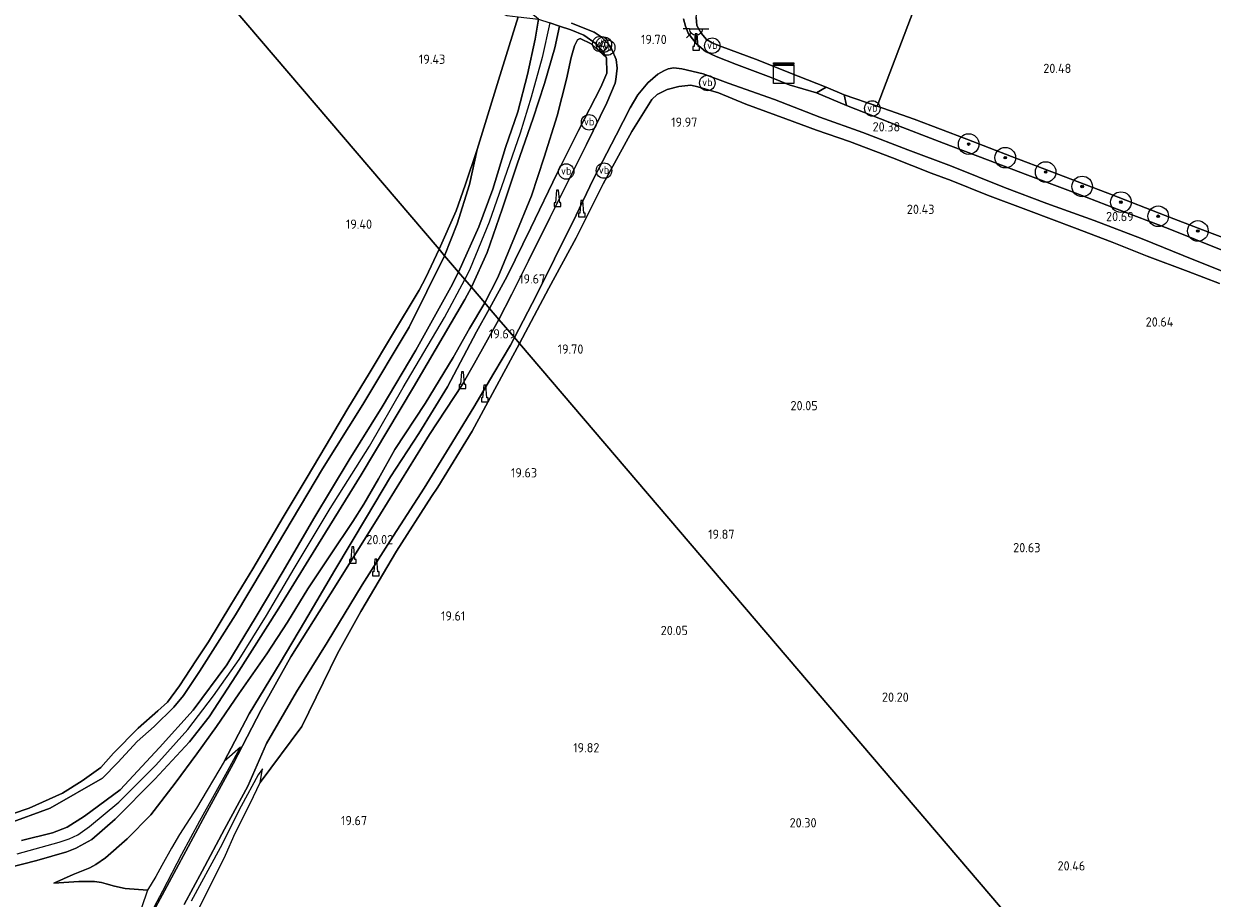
# Model space of a CAD drawing. Extents: x 196936 to 200438, y 361224 to 364196.
# Tile 27 of 256: x 197292 to 197523, y 362766 to 362936. Entities that reach past the tile are written whole.
import ezdxf
from ezdxf.enums import TextEntityAlignment as Align

# ---------------------------------------------------------------- set-up
doc = ezdxf.new("R2010")
doc.units = 0
for name, color, linetype, lineweight in [('B-ME-BV-GELEIDECONSTRUCTIE-S', 210, 'Continuous', 25), ('B-ME-GR-BOOM-S', 90, 'Continuous', 25), ('B-ME-GR-BOUWLAND_AKKERBOUW-GV', 80, 'Continuous', 13), ('B-ME-GR-GRAS-GV', 60, 'Continuous', 13), ('B-ME-GR-HAAG-G', 90, 'GR-HAAG1', 13), ('B-ME-GW-OPHOGING_KRUIN-G', 90, 'Continuous', 18), ('B-ME-GW-TALUD_KRUIN-G', 90, 'Continuous', 18), ('B-ME-GW-TALUD_TEEN-G', 90, 'Continuous', 18), ('B-ME-IE-MEUBILAIR_WEGMEUBILAIR-S', 7, 'Continuous', 25), ('B-ME-IE-TERREINAFSCHEIDING_DOORGANG-G', 210, 'Continuous', 18), ('B-ME-IE-TERREINAFSCHEIDING_KUNSTMATIG_HEKWERK-G', 20, 'IE-TERREINAFSCHEIDING-KUNSTMATIG', 18), ('B-ME-OG-HOOGTEPUNT-S', 7, 'Continuous', 25), ('B-ME-OG-TERREIN_ERF-GV', 7, 'Continuous', 18), ('B-ME-VH-VERHARDING_ASFALT-GV', 252, 'Continuous', 18), ('B-ME-VH-VERHARDING_ASFALT_GROEN-GV', 100, 'Continuous', 18), ('B-ME-VH-VERHARDING_STRAATBAKSTEEN-GV', 252, 'Continuous', 18), ('B-ME-VW-VERKEERSTEKEN_DRAAGCONSTRUCTIE-S', 7, 'Continuous', 25)]:
    doc.layers.add(name, color=color, linetype=linetype, lineweight=lineweight)
doc.styles.add('NLCS-ISO', font='NLCS-ISO.ttf')
doc.styles.add('NLCS-ISO-ANNOTATIVE-T18', font='NLCS-ISO.ttf', dxfattribs={"height": 1.8})
doc.linetypes.add('GR-HAAG1', pattern='A,6,[176,NLCS.SHX,S=0.125,R=0,X=0,Y=0],-2', length=8)
doc.linetypes.add('IE-TERREINAFSCHEIDING-KUNSTMATIG', pattern='A,4,[82,NLCS.SHX,S=0.75,R=90,X=0,Y=0],4,-2', length=10)

# ---------------------------------------------------------------- blocks, each defined once
blk = doc.blocks.new('SAL-HOOGTELABEL-SO')
at = {"color": 0, "linetype": 'ByBlock', "lineweight": -2, "style": 'NLCS-ISO-ANNOTATIVE-T18'}
blk.add_attdef('HOOGTE', text='', height=1.8, dxfattribs=at).set_placement((2.79, 0), align=Align.RIGHT)
blk = doc.blocks.new('SIE-WEG_GELEIDECONSTRUCTIE-SO')
at = {"color": 0, "linetype": 'ByBlock', "lineweight": 18}
blk.add_lwpolyline([(0.4, -0.87), (0.2, 1.59), (-0.2, 1.59), (-0.4, -0.87), (-0.65, -0.87), (-0.65, -1.59), (0.65, -1.59), (0.65, -0.87)], close=True, dxfattribs=at)
blk = doc.blocks.new('SGR-BOOM_01-SO')
at = {"linetype": 'ByBlock', "lineweight": 18}
h = blk.add_hatch(color=0, dxfattribs=at)
h.dxf.hatch_style = 1
edge = h.paths.add_edge_path()
edge.add_arc((0, 0), 0.25, 0, 360)
at = {"color": 0, "linetype": 'ByBlock', "lineweight": 18}
for radius in [2, 0.25]:
    blk.add_circle((0, 0), radius, dxfattribs=at)
blk = doc.blocks.new('SKL-DATA_KAST-SO')
at = {"color": 0, "linetype": 'ByBlock', "lineweight": 18}
for points in [[(-2, 2), (2, 2), (2, 1.68), (-2, 1.68)], [(-2, 1.52), (2, 1.52), (2, -2), (-2, -2)]]:
    blk.add_lwpolyline(points, close=True, dxfattribs=at)
blk = doc.blocks.new('SKL-ET_OV_LICHTPUNT-SO')
at = {"color": 0, "linetype": 'ByBlock', "lineweight": 18}
for points in [[(-1.25, 0), (-2.5, 0)], [(1.25, 0), (2.5, 0)], [(-0.92, -0.85), (-1.83, -1.7)], [(0, -1.25), (0, -2.5)], [(0.92, -0.85), (1.83, -1.7)]]:
    blk.add_lwpolyline(points, dxfattribs=at)
blk.add_lwpolyline([(0, 0), (1.25, 0, -1), (-1.25, 0)], format="xyb", close=True, dxfattribs=at)
blk = doc.blocks.new('SIE-WEG_PAAL_VERKEERSBORD-SO')
at = {"color": 0, "linetype": 'ByBlock', "lineweight": 18}
blk.add_circle((0, 0), 1.5, dxfattribs=at)
at = {"color": 0, "linetype": 'ByBlock', "lineweight": 18, "style": 'NLCS-ISO'}
blk.add_text('vb', height=1.5, dxfattribs=at).set_placement((0, 0.13), align=Align.MIDDLE_CENTER)

msp = doc.modelspace()

# ---------------------------------------------------------------- linework, layer by layer
at = {"layer": 'B-ME-GR-BOUWLAND_AKKERBOUW-GV'}
for points in [[(197305.78, 362970.707, 19.21), (197372.539, 362892.522, 19.536), (197369.975, 362887.044, 19.566), (197368.669, 362884.554, 19.558), (197363.313, 362875.627, 19.568), (197358.966, 362868.362, 19.486), (197354.806, 362861.606, 19.487), (197350.42, 362854.177, 19.598), (197346.898, 362848.237, 19.475), (197342.273, 362840.52, 19.598), (197336.381, 362830.476, 19.483), (197332.054, 362823.447, 19.446), (197327.762, 362816.273, 19.458), (197325.313, 362812.567, 19.491), (197323.229, 362809.396, 19.531), (197322.09, 362807.764, 19.576), (197319.763, 362804.581, 19.512), (197317.883, 362802.881, 19.518), (197314.067, 362799.527, 19.479), (197309.274, 362794.642, 19.582), (197306.841, 362791.898, 19.558), (197303.193, 362789.264, 19.665), (197299.361, 362786.88, 19.649), (197292.89, 362783.972, 19.692), (197282.898, 362780.609, 19.709)], [(197610.505, 362613.83, 18.038), (197388.173, 362874.214, 19.682), (197393.885, 362884.97, 19.647), (197399.17, 362894.764, 19.602), (197404.457, 362905.232, 19.585), (197410.026, 362915.399, 19.672), (197413.901, 362921.628, 19.746), (197414.935, 362922.575, 19.766), (197416.849, 362923.524, 19.832), (197419.128, 362924.13, 19.877), (197421.452, 362924.408, 19.988), (197422.844, 362924.077, 20.017), (197426.818, 362922.876, 20.033), (197432.184, 362920.67, 20.074), (197439.931, 362917.855, 20.128), (197445.912, 362915.654, 20.227), (197452.273, 362913.433, 20.321), (197460.648, 362910.271, 20.354), (197468.167, 362907.281, 20.448), (197472.053, 362905.857, 20.453), (197479.126, 362903.043, 20.502), (197487.08, 362900.024, 20.518), (197495.992, 362896.703, 20.572), (197503.328, 362893.884, 20.576), (197510.153, 362891.191, 20.617), (197518.083, 362888.205, 20.707), (197524.189, 362885.841, 20.785)], [(197325.962, 362764.626, 19.657), (197328.246, 362769.212, 19.669), (197331.034, 362774.833, 19.695), (197332.934, 362779.126, 19.74), (197334.524, 362782.289, 19.743), (197336.492, 362786.229, 19.811), (197337.777, 362788.997, 19.821), (197345.868, 362799.84, 19.907), (197350.02, 362808.326, 19.955), (197352.826, 362814.007, 19.886), (197357.349, 362822.202, 19.832), (197364.306, 362833.915, 19.817), (197371.061, 362844.484, 19.73), (197372.284, 362846.329, 19.745), (197378.999, 362857.168, 19.691), (197388.173, 362874.214, 19.682), (197610.505, 362613.83, 18.038)]]:
    msp.add_polyline3d(points, dxfattribs=at)
msp.add_polyline3d([(197375.856, 362899.968, 19.458), (197372.539, 362892.522, 19.536), (197305.78, 362970.707, 19.21), (197313.824, 362967.524, 19.272), (197323.37, 362963.588, 19.342), (197333.652, 362959.231, 19.367), (197341.783, 362956.128, 19.379), (197349.336, 362953.101, 19.47), (197354.294, 362951.093, 19.47), (197361.784, 362947.811, 19.544), (197368.939, 362945.101, 19.548), (197374.675, 362942.756, 19.602), (197378.184, 362941.148, 19.594), (197382.295, 362939.43, 19.569), (197385.696, 362937.895, 19.524), (197387.899, 362937.661, 19.544), (197386.156, 362932.03, 19.466), (197384.07, 362925.359, 19.503), (197379.96, 362911.911, 19.536), (197377.63, 362904.951, 19.511)], close=True, dxfattribs=at)
at = {"layer": 'B-ME-GR-GRAS-GV'}
for points in [[(197530.655, 362892.597, 20.673), (197520.911, 362896.31, 20.624), (197513.638, 362899.082, 20.608), (197503.319, 362903.075, 20.457), (197491.605, 362907.544, 20.408), (197483.806, 362910.531, 20.44), (197475.121, 362913.87, 20.428), (197464.886, 362917.793, 20.379), (197457.665, 362920.296, 20.338), (197465.376, 362940.583, 20.473)], [(197398.291, 362936.4, 20.126), (197402.663, 362934.693, 19.869), (197404.062, 362933.752, 19.782), (197405.38, 362932.426, 19.666), (197406.144, 362931.291, 19.646), (197406.929, 362929.369, 19.633), (197407.144, 362927.658, 19.646), (197406.866, 362925.516, 19.633), (197406.766, 362924.762, 19.633), (197405.145, 362920.945, 19.633), (197401.182, 362912.833, 19.642), (197397.166, 362904.805, 19.708), (197394.1, 362898.6, 19.683), (197389.897, 362890.272, 19.671), (197386.676, 362883.791, 19.654), (197384.172, 362878.899, 19.654), (197382.345, 362881.039, 19.748), (197385.795, 362887.29, 19.754), (197390.377, 362896.648, 19.619), (197395.513, 362907.311, 19.619), (197399.654, 362915.555, 19.573), (197403.966, 362923.982, 19.586), (197405.147, 362926.698, 19.668), (197405.076, 362929.697, 19.717), (197404.464, 362930.834, 19.746), (197403.092, 362932.423, 19.857), (197400.675, 362934.091, 19.968), (197398.174, 362935.126, 20.153), (197395.956, 362935.86, 20.313), (197394.044, 362936.496, 20.317)], [(197524.189, 362885.841, 20.785), (197518.083, 362888.205, 20.707), (197510.153, 362891.191, 20.617), (197503.328, 362893.884, 20.576), (197495.992, 362896.703, 20.572), (197487.08, 362900.024, 20.518), (197479.126, 362903.043, 20.502), (197472.053, 362905.857, 20.453), (197468.167, 362907.281, 20.448), (197460.648, 362910.271, 20.354), (197452.273, 362913.433, 20.321), (197445.912, 362915.654, 20.227), (197439.931, 362917.855, 20.128), (197432.184, 362920.67, 20.074), (197426.818, 362922.876, 20.033), (197422.844, 362924.077, 20.017), (197421.452, 362924.408, 19.988), (197419.128, 362924.13, 19.877), (197416.849, 362923.524, 19.832), (197414.935, 362922.575, 19.766), (197413.901, 362921.628, 19.746), (197410.026, 362915.399, 19.672), (197404.457, 362905.232, 19.585), (197399.17, 362894.764, 19.602), (197393.885, 362884.97, 19.647), (197388.173, 362874.214, 19.682), (197387.18, 362875.376, 19.701), (197391.495, 362883.625, 19.712), (197394.967, 362890.662, 19.675), (197399.218, 362899.131, 19.675), (197402.5, 362906.076, 19.671), (197406.976, 362914.674, 19.683), (197409.654, 362919.957, 19.679), (197411.143, 362922.505, 19.691), (197413.106, 362924.842, 19.72), (197415.067, 362926.501, 19.741), (197416.252, 362927.2, 19.745), (197417.093, 362927.531, 19.741), (197418.183, 362927.741, 19.762), (197419.725, 362927.566, 19.807), (197423.86, 362926.605, 19.886), (197428.707, 362924.781, 19.973), (197437.703, 362921.611, 20.105), (197446.519, 362918.199, 20.238), (197454.918, 362915.196, 20.333), (197463.651, 362911.825, 20.387), (197472.142, 362908.633, 20.478), (197482.431, 362904.524, 20.523), (197490.665, 362901.395, 20.548), (197499.852, 362898.111, 20.627), (197509.183, 362894.572, 20.676), (197519.174, 362890.443, 20.742), (197527.841, 362887.021, 20.78)], [(197525.16, 362892.137, 20.777), (197514.207, 362896.555, 20.724), (197504.313, 362900.332, 20.662), (197496.264, 362903.396, 20.633), (197486.924, 362906.925, 20.563), (197479.098, 362909.9, 20.543), (197470.569, 362913.115, 20.501), (197460.121, 362917.143, 20.378), (197451.723, 362920.458, 20.304), (197451.231, 362922.476, 20.326), (197457.665, 362920.296, 20.338), (197464.886, 362917.793, 20.379), (197475.121, 362913.87, 20.428), (197483.806, 362910.531, 20.44), (197491.605, 362907.544, 20.408), (197503.319, 362903.075, 20.457), (197513.638, 362899.082, 20.608), (197520.911, 362896.31, 20.624), (197530.655, 362892.597, 20.673)], [(197282.898, 362780.609, 19.709), (197292.89, 362783.972, 19.692), (197299.361, 362786.88, 19.649), (197303.193, 362789.264, 19.665), (197306.841, 362791.898, 19.558), (197309.274, 362794.642, 19.582), (197314.067, 362799.527, 19.479), (197317.883, 362802.881, 19.518), (197319.763, 362804.581, 19.512), (197322.09, 362807.764, 19.576), (197323.229, 362809.396, 19.531), (197325.313, 362812.567, 19.491), (197327.762, 362816.273, 19.458), (197332.054, 362823.447, 19.446), (197336.381, 362830.476, 19.483), (197342.273, 362840.52, 19.598), (197346.898, 362848.237, 19.475), (197350.42, 362854.177, 19.598), (197354.806, 362861.606, 19.487), (197358.966, 362868.362, 19.486), (197363.313, 362875.627, 19.568), (197368.669, 362884.554, 19.558), (197369.975, 362887.044, 19.566), (197372.539, 362892.522, 19.536), (197373.621, 362891.255, 19.567), (197366.714, 362877.411, 19.517), (197357.71, 362862.356, 19.521), (197349.908, 362849.895, 19.504), (197341.132, 362835.176, 19.371), (197332.99, 362821.537, 19.337), (197326.022, 362810.526, 19.457), (197322.879, 362805.892, 19.545), (197321.039, 362803.603, 19.524), (197317.206, 362799.851, 19.434), (197313.873, 362796.912, 19.454), (197310.135, 362792.828, 19.555), (197307.148, 362789.82, 19.583), (197296.968, 362784.004, 19.679), (197279.939, 362777.777, 19.736)], [(197279.939, 362777.777, 19.736), (197296.968, 362784.004, 19.679), (197307.148, 362789.82, 19.583), (197310.135, 362792.828, 19.555), (197313.873, 362796.912, 19.454), (197317.206, 362799.851, 19.434), (197321.039, 362803.603, 19.524), (197322.879, 362805.892, 19.545), (197326.022, 362810.526, 19.457), (197332.99, 362821.537, 19.337), (197341.132, 362835.176, 19.371), (197349.908, 362849.895, 19.504), (197357.71, 362862.356, 19.521), (197366.714, 362877.411, 19.517), (197373.621, 362891.255, 19.567), (197376.344, 362888.067, 20.414), (197374.829, 362885.155, 20.407), (197368.011, 362872.892, 20.346), (197361.483, 362861.889, 20.376), (197355.053, 362851.615, 20.428), (197348.226, 362840.219, 20.428), (197342.236, 362830.01, 20.424), (197337.038, 362821.204, 20.381), (197331.309, 362811.795, 20.398), (197324.768, 362803.019, 20.385), (197318.253, 362795.748, 20.398), (197310.612, 362787.538, 20.42), (197303.668, 362782.438, 20.48), (197300.293, 362780.289, 20.446), (197297.461, 362779.212, 20.446), (197291.437, 362777.698, 20.411)], [(197291.437, 362777.698, 20.411), (197297.461, 362779.212, 20.446), (197300.293, 362780.289, 20.446), (197303.668, 362782.438, 20.48), (197310.612, 362787.538, 20.42), (197318.253, 362795.748, 20.398), (197324.768, 362803.019, 20.385), (197331.309, 362811.795, 20.398), (197337.038, 362821.204, 20.381), (197342.236, 362830.01, 20.424), (197348.226, 362840.219, 20.428), (197355.053, 362851.615, 20.428), (197361.483, 362861.889, 20.376), (197368.011, 362872.892, 20.346), (197374.829, 362885.155, 20.407), (197376.344, 362888.067, 20.414), (197377.56, 362886.643, 20.468), (197378.823, 362885.163, 20.41), (197377.561, 362882.778, 20.433), (197367.609, 362865.766, 20.42), (197357.439, 362848.741, 20.446), (197349.113, 362835.322, 20.493), (197341.395, 362822.806, 20.437), (197333.161, 362809.895, 20.372), (197327.867, 362801.738, 20.337), (197324.06, 362796.853, 20.398), (197317.306, 362789.602, 20.398), (197309.62, 362781.856, 20.419), (197305.1, 362777.902, 20.428), (197302.198, 362776.335, 20.385), (197302.144, 362776.312, 20.388), (197300.544, 362775.619, 20.472), (197300.226, 362775.481, 20.489), (197294.398, 362773.807, 20.493), (197282.954, 362770.895, 20.402)], [(197282.954, 362770.895, 20.402), (197294.398, 362773.807, 20.493), (197300.226, 362775.481, 20.489), (197300.544, 362775.619, 20.472), (197302.144, 362776.312, 20.388), (197302.198, 362776.335, 20.385), (197305.1, 362777.902, 20.428), (197309.62, 362781.856, 20.419), (197317.306, 362789.602, 20.398), (197324.06, 362796.853, 20.398), (197327.867, 362801.738, 20.337), (197333.161, 362809.895, 20.372), (197341.395, 362822.806, 20.437), (197349.113, 362835.322, 20.493), (197357.439, 362848.741, 20.446), (197367.609, 362865.766, 20.42), (197377.561, 362882.778, 20.433), (197378.823, 362885.163, 20.41), (197381.427, 362882.114, 19.739), (197378.471, 362877.143, 19.811), (197375.263, 362871.492, 19.828), (197369.842, 362862.539, 19.778), (197363.948, 362853.627, 19.838), (197360.806, 362847.961, 19.861), (197357.942, 362842.999, 19.876), (197355.798, 362839.652, 19.865), (197351.459, 362833.175, 19.921), (197347.044, 362826.585, 20.003), (197343.103, 362820.086, 20.072), (197339.089, 362813.966, 20.09), (197333.651, 362806.157, 20.068), (197329.276, 362799.87, 20.033), (197325.487, 362794.521, 19.96), (197321.287, 362788.857, 19.757), (197316.557, 362782.679, 19.632), (197311.967, 362778.021, 19.58), (197307.721, 362774.334, 19.593), (197305.826, 362773.046, 19.597), (197304.659, 362772.369, 19.597), (197301.442, 362771.102, 19.571), (197297.711, 362769.441, 19.511), (197302.553, 362769.723, 19.502), (197305.574, 362769.753, 19.411), (197306.967, 362769.569, 19.398), (197307.885, 362769.293, 19.39), (197309.452, 362768.808, 19.502), (197311.555, 362768.406, 19.675), (197315.867, 362768.074, 19.816), (197313.547, 362761.2, 18.233)], [(197314.902, 362760.484, 17.986), (197318.883, 362767.945, 18.388), (197322.539, 362775.048, 18.773), (197326.046, 362781.492, 19.153), (197331.432, 362791.173, 19.668), (197333.962, 362795.835, 19.876), (197330.779, 362793.063, 20.058), (197335.676, 362802.29, 20.195), (197341.647, 362812.227, 20.177), (197346.373, 362820.171, 20.153), (197352.313, 362830.175, 20.051), (197358.469, 362840.497, 19.934), (197363.098, 362848.341, 19.898), (197368.592, 362856.77, 19.841), (197374.16, 362865.829, 19.826), (197379.795, 362876.452, 19.853), (197382.345, 362881.039, 19.748), (197384.172, 362878.899, 19.654), (197379.402, 362870.373, 19.715), (197377.065, 362866.193, 19.771), (197370.713, 362856.55, 19.805), (197361.168, 362841.15, 19.913), (197352.574, 362827.345, 20.025), (197343.745, 362813.35, 20.086), (197337.985, 362803.075, 20.116), (197332.565, 362792.57, 19.779), (197327.095, 362782.626, 19.189), (197321.459, 362772.119, 18.624), (197315.662, 362761.326, 18.008)], [(197322.996, 362765.248, 18.304), (197326.522, 362771.735, 18.704), (197330.826, 362779.911, 19.164), (197335.366, 362788.269, 19.632), (197339.012, 362796.532, 20.062), (197344.872, 362806.598, 20.084), (197350.788, 362816.17, 20.054), (197357.615, 362827.352, 19.998), (197363.064, 362835.923, 19.896), (197369.638, 362846.107, 19.871), (197374.54, 362853.991, 19.845), (197379.315, 362861.832, 19.751), (197383.2, 362868.454, 19.709), (197386.415, 362873.919, 19.7), (197387.18, 362875.376, 19.701), (197388.173, 362874.214, 19.682), (197378.999, 362857.168, 19.691), (197372.284, 362846.329, 19.745), (197371.061, 362844.484, 19.73), (197364.306, 362833.915, 19.817), (197357.349, 362822.202, 19.832), (197352.826, 362814.007, 19.886), (197350.02, 362808.326, 19.955), (197345.868, 362799.84, 19.907), (197337.777, 362788.997, 19.821), (197338.26, 362791.595, 19.843), (197337.422, 362790.467, 19.746), (197334.111, 362784.364, 19.547), (197330.035, 362776.297, 19.067), (197324.366, 362765.916, 18.537)]]:
    msp.add_polyline3d(points, dxfattribs=at)
for points in [[(197380.284, 362896.89, 20.403), (197376.344, 362888.067, 20.414), (197373.621, 362891.255, 19.567), (197376.053, 362897.48, 19.47), (197378.442, 362905.107, 19.495), (197379.96, 362911.911, 19.536), (197384.07, 362925.359, 19.503), (197386.156, 362932.03, 19.466), (197387.899, 362937.661, 19.544), (197391.857, 362937.224, 20.321), (197391.189, 362933.297, 20.185), (197389.729, 362926.485, 20.247), (197387.855, 362919.201, 20.304), (197385.436, 362912.275, 20.337), (197382.986, 362904.188, 20.403)], [(197381.893, 362891.911, 20.383), (197378.823, 362885.163, 20.41), (197377.56, 362886.643, 20.468), (197376.344, 362888.067, 20.414), (197380.284, 362896.89, 20.403), (197382.986, 362904.188, 20.403), (197385.436, 362912.275, 20.337), (197387.855, 362919.201, 20.304), (197389.729, 362926.485, 20.247), (197391.189, 362933.297, 20.185), (197391.857, 362937.224, 20.321), (197394.044, 362936.496, 20.317), (197395.956, 362935.86, 20.313), (197395.045, 362931.643, 20.247), (197393.011, 362924.702, 20.264), (197390.827, 362917.957, 20.297), (197387.744, 362909.074, 20.354), (197384.825, 362900.315, 20.366)], [(197400.675, 362934.091, 19.968), (197403.092, 362932.423, 19.857), (197404.464, 362930.834, 19.746), (197405.076, 362929.697, 19.717), (197402.122, 362932.405, 19.692), (197399.942, 362933.426, 19.725), (197399.468, 362933.167, 19.738), (197398.847, 362932.018, 19.651), (197398.196, 362929.759, 19.635), (197397.285, 362925.542, 19.709), (197395.491, 362918.423, 19.672), (197392.991, 362910.4, 19.672), (197390.528, 362902.872, 19.668), (197387.181, 362894.874, 19.68), (197383.94, 362887.008, 19.746), (197381.427, 362882.114, 19.739), (197378.823, 362885.163, 20.41), (197381.893, 362891.911, 20.383), (197384.825, 362900.315, 20.366), (197387.744, 362909.074, 20.354), (197390.827, 362917.957, 20.297), (197393.011, 362924.702, 20.264), (197395.045, 362931.643, 20.247), (197395.956, 362935.86, 20.313), (197398.174, 362935.126, 20.153)], [(197385.795, 362887.29, 19.754), (197382.345, 362881.039, 19.748), (197381.427, 362882.114, 19.739), (197383.94, 362887.008, 19.746), (197387.181, 362894.874, 19.68), (197390.528, 362902.872, 19.668), (197392.991, 362910.4, 19.672), (197395.491, 362918.423, 19.672), (197397.285, 362925.542, 19.709), (197398.196, 362929.759, 19.635), (197398.847, 362932.018, 19.651), (197399.468, 362933.167, 19.738), (197399.942, 362933.426, 19.725), (197402.122, 362932.405, 19.692), (197405.076, 362929.697, 19.717), (197405.147, 362926.698, 19.668), (197403.966, 362923.982, 19.586), (197399.654, 362915.555, 19.573), (197395.513, 362907.311, 19.619), (197390.377, 362896.648, 19.619)], [(197376.053, 362897.48, 19.47), (197373.621, 362891.255, 19.567), (197372.539, 362892.522, 19.536), (197375.856, 362899.968, 19.458), (197377.63, 362904.951, 19.511), (197379.96, 362911.911, 19.536), (197378.442, 362905.107, 19.495)], [(197317.525, 362770.724, 20.054), (197315.867, 362768.074, 19.816), (197311.555, 362768.406, 19.675), (197309.452, 362768.808, 19.502), (197307.885, 362769.293, 19.39), (197306.967, 362769.569, 19.398), (197305.574, 362769.753, 19.411), (197302.553, 362769.723, 19.502), (197297.711, 362769.441, 19.511), (197301.442, 362771.102, 19.571), (197304.659, 362772.369, 19.597), (197305.826, 362773.046, 19.597), (197307.721, 362774.334, 19.593), (197311.967, 362778.021, 19.58), (197316.557, 362782.679, 19.632), (197321.287, 362788.857, 19.757), (197325.487, 362794.521, 19.96), (197329.276, 362799.87, 20.033), (197333.651, 362806.157, 20.068), (197339.089, 362813.966, 20.09), (197343.103, 362820.086, 20.072), (197347.044, 362826.585, 20.003), (197351.459, 362833.175, 19.921), (197355.798, 362839.652, 19.865), (197357.942, 362842.999, 19.876), (197360.806, 362847.961, 19.861), (197363.948, 362853.627, 19.838), (197369.842, 362862.539, 19.778), (197375.263, 362871.492, 19.828), (197378.471, 362877.143, 19.811), (197381.427, 362882.114, 19.739), (197382.345, 362881.039, 19.748), (197379.795, 362876.452, 19.853), (197374.16, 362865.829, 19.826), (197368.592, 362856.77, 19.841), (197363.098, 362848.341, 19.898), (197358.469, 362840.497, 19.934), (197352.313, 362830.175, 20.051), (197346.373, 362820.171, 20.153), (197341.647, 362812.227, 20.177), (197335.676, 362802.29, 20.195), (197330.779, 362793.063, 20.058), (197325.419, 362783.986, 20.075), (197322.104, 362778.848, 20.021), (197320.56, 362776.205, 20.054), (197318.655, 362772.833, 20.054)]]:
    msp.add_polyline3d(points, close=True, dxfattribs=at)
at = {"layer": 'B-ME-GR-HAAG-G'}
msp.add_polyline3d([(197440.48, 362926.852, 20.089), (197434.541, 362929.24, 20.028), (197427.023, 362932.011, 19.848), (197425.59, 362932.609, 19.844), (197424.539, 362933.242, 19.824), (197423.45, 362934.463, 19.791), (197422.602, 362935.972, 19.775), (197422.488, 362937.529, 19.718), (197422.71, 362938.984, 19.697), (197423.614, 362941.628, 19.689), (197426.698, 362948.513, 19.646)], dxfattribs=at)
at = {"layer": 'B-ME-GW-OPHOGING_KRUIN-G'}
for points in [[(197394.044, 362936.496, 20.317), (197392.594, 362929.744, 20.271), (197390.451, 362922.084, 20.377), (197388.311, 362915.088, 20.385), (197385.217, 362906.138, 20.429), (197382.256, 362897.748, 20.437), (197378.58, 362888.76, 20.458), (197377.56, 362886.643, 20.468)], [(197290.565, 362775.084, 20.527), (197298.76, 362777.365, 20.505), (197300.674, 362778.01, 20.501), (197302.388, 362778.775, 20.505), (197304.595, 362780.41, 20.479), (197310.318, 362785.133, 20.471), (197317.54, 362792.329, 20.453), (197323.763, 362799.285, 20.453), (197328.722, 362805.82, 20.453), (197333.694, 362812.88, 20.458), (197339.007, 362821.383, 20.445), (197344.408, 362830.556, 20.479), (197351.375, 362842.188, 20.497), (197359.044, 362854.291, 20.431), (197365.544, 362865.675, 20.427), (197373.604, 362879.239, 20.471), (197377.56, 362886.643, 20.468)]]:
    msp.add_polyline3d(points, dxfattribs=at)
at = {"layer": 'B-ME-GW-TALUD_KRUIN-G'}
for points in [[(197376.344, 362888.067, 20.414), (197380.284, 362896.89, 20.403), (197382.986, 362904.188, 20.403), (197385.436, 362912.275, 20.337), (197387.855, 362919.201, 20.304), (197389.729, 362926.485, 20.247), (197391.189, 362933.297, 20.185), (197391.857, 362937.224, 20.321), (197390.373, 362938.417, 20.279), (197387.249, 362939.389, 20.107), (197382.994, 362940.685, 19.881), (197378.437, 362941.905, 19.7), (197374.675, 362942.756, 19.602)], [(197395.956, 362935.86, 20.313), (197395.045, 362931.643, 20.247), (197393.011, 362924.702, 20.264), (197390.827, 362917.957, 20.297), (197387.744, 362909.074, 20.354), (197384.825, 362900.315, 20.366), (197381.893, 362891.911, 20.383), (197378.823, 362885.163, 20.41)], [(197291.437, 362777.698, 20.411), (197297.461, 362779.212, 20.446), (197300.293, 362780.289, 20.446), (197303.668, 362782.438, 20.48), (197310.612, 362787.538, 20.42), (197318.253, 362795.748, 20.398), (197324.768, 362803.019, 20.385), (197331.309, 362811.795, 20.398), (197337.038, 362821.204, 20.381), (197342.236, 362830.01, 20.424), (197348.226, 362840.219, 20.428), (197355.053, 362851.615, 20.428), (197361.483, 362861.889, 20.376), (197368.011, 362872.892, 20.346), (197374.829, 362885.155, 20.407), (197376.344, 362888.067, 20.414)], [(197378.823, 362885.163, 20.41), (197377.561, 362882.778, 20.433), (197367.609, 362865.766, 20.42), (197357.439, 362848.741, 20.446), (197349.113, 362835.322, 20.493), (197341.395, 362822.806, 20.437), (197333.161, 362809.895, 20.372)]]:
    msp.add_polyline3d(points, dxfattribs=at)
at = {"layer": 'B-ME-GW-TALUD_TEEN-G'}
for points in [[(197381.427, 362882.114, 19.739), (197383.94, 362887.008, 19.746), (197387.181, 362894.874, 19.68), (197390.528, 362902.872, 19.668), (197392.991, 362910.4, 19.672), (197395.491, 362918.423, 19.672), (197397.285, 362925.542, 19.709), (197398.196, 362929.759, 19.635), (197398.847, 362932.018, 19.651), (197399.468, 362933.167, 19.738), (197399.942, 362933.426, 19.725), (197402.122, 362932.405, 19.692), (197405.076, 362929.697, 19.717)], [(197373.621, 362891.255, 19.567), (197376.053, 362897.48, 19.47), (197378.442, 362905.107, 19.495), (197379.96, 362911.911, 19.536)], [(197326.022, 362810.526, 19.457), (197332.99, 362821.537, 19.337), (197341.132, 362835.176, 19.371), (197349.908, 362849.895, 19.504), (197357.71, 362862.356, 19.521), (197366.714, 362877.411, 19.517), (197373.621, 362891.255, 19.567)], [(197381.427, 362882.114, 19.739), (197378.471, 362877.143, 19.811), (197375.263, 362871.492, 19.828), (197369.842, 362862.539, 19.778), (197363.948, 362853.627, 19.838), (197360.806, 362847.961, 19.861), (197357.942, 362842.999, 19.876)], [(197297.711, 362769.441, 19.511), (197301.442, 362771.102, 19.571), (197304.659, 362772.369, 19.597), (197305.826, 362773.046, 19.597), (197307.721, 362774.334, 19.593), (197311.967, 362778.021, 19.58), (197316.557, 362782.679, 19.632), (197321.287, 362788.857, 19.757), (197325.487, 362794.521, 19.96), (197329.276, 362799.87, 20.033), (197333.651, 362806.157, 20.068), (197339.089, 362813.966, 20.09), (197343.103, 362820.086, 20.072), (197347.044, 362826.585, 20.003), (197351.459, 362833.175, 19.921), (197355.798, 362839.652, 19.865), (197357.942, 362842.999, 19.876)]]:
    msp.add_polyline3d(points, dxfattribs=at)
at = {"layer": 'B-ME-IE-TERREINAFSCHEIDING_DOORGANG-G'}
msp.add_polyline3d([(197391.857, 362937.224, 20.321), (197394.044, 362936.496, 20.317), (197395.956, 362935.86, 20.313)], dxfattribs=at)
at = {"layer": 'B-ME-IE-TERREINAFSCHEIDING_KUNSTMATIG_HEKWERK-G'}
for points in [[(197480.39, 362952.195, 20.407), (197477.483, 362944.605, 20.446), (197465.376, 362940.583, 20.473), (197457.665, 362920.296, 20.338)], [(197387.899, 362937.661, 19.544), (197386.156, 362932.03, 19.466), (197384.07, 362925.359, 19.503), (197379.96, 362911.911, 19.536)], [(197405.076, 362929.697, 19.717), (197404.464, 362930.834, 19.746), (197403.092, 362932.423, 19.857), (197400.675, 362934.091, 19.968), (197398.174, 362935.126, 20.153), (197395.956, 362935.86, 20.313)], [(197405.076, 362929.697, 19.717), (197405.147, 362926.698, 19.668), (197403.966, 362923.982, 19.586), (197399.654, 362915.555, 19.573), (197395.513, 362907.311, 19.619), (197390.377, 362896.648, 19.619), (197385.795, 362887.29, 19.754), (197382.345, 362881.039, 19.748)], [(197457.665, 362920.296, 20.338), (197464.886, 362917.793, 20.379), (197475.121, 362913.87, 20.428), (197483.806, 362910.531, 20.44), (197491.605, 362907.544, 20.408), (197503.319, 362903.075, 20.457), (197513.638, 362899.082, 20.608), (197520.911, 362896.31, 20.624), (197530.655, 362892.597, 20.673), (197534.03, 362891.165, 20.701), (197541.84, 362887.826, 20.824), (197552.158, 362883.163, 20.86), (197563.051, 362878.394, 20.901), (197571.503, 362874.62, 20.942), (197579.923, 362870.821, 20.926), (197593.165, 362864.972, 20.947), (197600.36, 362861.754, 20.95), (197611.453, 362856.871, 20.991), (197622.468, 362851.97, 20.975), (197632.793, 362847.364, 20.922), (197640.587, 362843.899, 20.979), (197645.736, 362845.719, 20.89)], [(197379.96, 362911.911, 19.536), (197377.63, 362904.951, 19.511), (197375.856, 362899.968, 19.458), (197372.539, 362892.522, 19.536)], [(197372.539, 362892.522, 19.536), (197369.975, 362887.044, 19.566), (197368.669, 362884.554, 19.558), (197363.313, 362875.627, 19.568), (197358.966, 362868.362, 19.486), (197354.806, 362861.606, 19.487), (197350.42, 362854.177, 19.598), (197346.898, 362848.237, 19.475), (197342.273, 362840.52, 19.598), (197336.381, 362830.476, 19.483), (197332.054, 362823.447, 19.446), (197327.762, 362816.273, 19.458), (197325.313, 362812.567, 19.491), (197323.229, 362809.396, 19.531), (197322.09, 362807.764, 19.576), (197319.763, 362804.581, 19.512), (197317.883, 362802.881, 19.518), (197314.067, 362799.527, 19.479), (197309.274, 362794.642, 19.582), (197306.841, 362791.898, 19.558), (197303.193, 362789.264, 19.665), (197299.361, 362786.88, 19.649), (197292.89, 362783.972, 19.692), (197282.898, 362780.609, 19.709)], [(197330.779, 362793.063, 20.058), (197335.676, 362802.29, 20.195), (197341.647, 362812.227, 20.177), (197346.373, 362820.171, 20.153), (197352.313, 362830.175, 20.051), (197358.469, 362840.497, 19.934), (197363.098, 362848.341, 19.898), (197368.592, 362856.77, 19.841), (197374.16, 362865.829, 19.826), (197379.795, 362876.452, 19.853), (197382.345, 362881.039, 19.748)]]:
    msp.add_polyline3d(points, dxfattribs=at)
at = {"layer": 'B-ME-OG-TERREIN_ERF-GV'}
msp.add_polyline3d([(197465.376, 362940.583, 20.473), (197457.665, 362920.296, 20.338), (197451.231, 362922.476, 20.326), (197447.76, 362924.008, 20.308), (197440.48, 362926.852, 20.089), (197434.541, 362929.24, 20.028), (197427.023, 362932.011, 19.848), (197425.59, 362932.609, 19.844), (197424.539, 362933.242, 19.824), (197423.45, 362934.463, 19.791), (197422.602, 362935.972, 19.775), (197422.488, 362937.529, 19.718)], dxfattribs=at)
at = {"layer": 'B-ME-VH-VERHARDING_ASFALT-GV'}
for points in [[(197527.841, 362887.021, 20.78), (197519.174, 362890.443, 20.742), (197509.183, 362894.572, 20.676), (197499.852, 362898.111, 20.627), (197490.665, 362901.395, 20.548), (197482.431, 362904.524, 20.523), (197472.142, 362908.633, 20.478), (197463.651, 362911.825, 20.387), (197454.918, 362915.196, 20.333), (197446.519, 362918.199, 20.238), (197437.703, 362921.611, 20.105), (197428.707, 362924.781, 19.973), (197423.86, 362926.605, 19.886), (197419.725, 362927.566, 19.807), (197418.183, 362927.741, 19.762), (197417.093, 362927.531, 19.741), (197416.252, 362927.2, 19.745), (197415.067, 362926.501, 19.741), (197413.106, 362924.842, 19.72), (197411.143, 362922.505, 19.691), (197409.654, 362919.957, 19.679), (197406.976, 362914.674, 19.683), (197402.5, 362906.076, 19.671), (197399.218, 362899.131, 19.675), (197394.967, 362890.662, 19.675), (197391.495, 362883.625, 19.712), (197387.18, 362875.376, 19.701), (197384.172, 362878.899, 19.654), (197386.676, 362883.791, 19.654), (197389.897, 362890.272, 19.671), (197394.1, 362898.6, 19.683), (197397.166, 362904.805, 19.708), (197401.182, 362912.833, 19.642), (197405.145, 362920.945, 19.633), (197406.766, 362924.762, 19.633), (197406.866, 362925.516, 19.633), (197407.144, 362927.658, 19.646), (197406.929, 362929.369, 19.633), (197406.144, 362931.291, 19.646), (197405.38, 362932.426, 19.666), (197404.062, 362933.752, 19.782), (197402.663, 362934.693, 19.869), (197398.291, 362936.4, 20.126)], [(197420.031, 362937.298, 19.647), (197420.399, 362935.869, 19.668), (197420.948, 362934.475, 19.763), (197421.774, 362933.396, 19.828), (197422.583, 362932.408, 19.833), (197424.327, 362930.944, 19.907), (197426.395, 362929.936, 19.952), (197430.362, 362928.412, 20.059), (197437.098, 362925.845, 20.174), (197440.554, 362924.447, 20.195), (197445.891, 362922.888, 20.228), (197451.723, 362920.458, 20.304), (197460.121, 362917.143, 20.378), (197470.569, 362913.115, 20.501), (197479.098, 362909.9, 20.543), (197486.924, 362906.925, 20.563), (197496.264, 362903.396, 20.633), (197504.313, 362900.332, 20.662), (197514.207, 362896.555, 20.724), (197525.16, 362892.137, 20.777)], [(197315.662, 362761.326, 18.008), (197321.459, 362772.119, 18.624), (197327.095, 362782.626, 19.189), (197332.565, 362792.57, 19.779), (197337.985, 362803.075, 20.116), (197343.745, 362813.35, 20.086), (197352.574, 362827.345, 20.025), (197361.168, 362841.15, 19.913), (197370.713, 362856.55, 19.805), (197377.065, 362866.193, 19.771), (197379.402, 362870.373, 19.715), (197384.172, 362878.899, 19.654), (197387.18, 362875.376, 19.701), (197386.415, 362873.919, 19.7), (197383.2, 362868.454, 19.709), (197379.315, 362861.832, 19.751), (197374.54, 362853.991, 19.845), (197369.638, 362846.107, 19.871), (197363.064, 362835.923, 19.896), (197357.615, 362827.352, 19.998), (197350.788, 362816.17, 20.054), (197344.872, 362806.598, 20.084), (197339.012, 362796.532, 20.062), (197335.366, 362788.269, 19.632), (197330.826, 362779.911, 19.164), (197326.522, 362771.735, 18.704), (197322.996, 362765.248, 18.304)]]:
    msp.add_polyline3d(points, dxfattribs=at)
at = {"layer": 'B-ME-VH-VERHARDING_ASFALT_GROEN-GV'}
msp.add_polyline3d([(197422.488, 362937.529, 19.718), (197422.602, 362935.972, 19.775), (197423.45, 362934.463, 19.791), (197424.539, 362933.242, 19.824), (197425.59, 362932.609, 19.844), (197427.023, 362932.011, 19.848), (197434.541, 362929.24, 20.028), (197440.48, 362926.852, 20.089), (197447.76, 362924.008, 20.308), (197445.891, 362922.888, 20.228), (197440.554, 362924.447, 20.195), (197437.098, 362925.845, 20.174), (197430.362, 362928.412, 20.059), (197426.395, 362929.936, 19.952), (197424.327, 362930.944, 19.907), (197422.583, 362932.408, 19.833), (197421.774, 362933.396, 19.828), (197420.948, 362934.475, 19.763), (197420.399, 362935.869, 19.668), (197420.031, 362937.298, 19.647)], dxfattribs=at)
at = {"layer": 'B-ME-VH-VERHARDING_STRAATBAKSTEEN-GV'}
msp.add_polyline3d([(197451.231, 362922.476, 20.326), (197451.723, 362920.458, 20.304), (197445.891, 362922.888, 20.228), (197447.76, 362924.008, 20.308)], close=True, dxfattribs=at)

# ---------------------------------------------------------------- block references
at = {"layer": 'B-ME-BV-GELEIDECONSTRUCTIE-S'}
for p in [(197422.523, 362932.769, 19.874), (197395.583, 362902.417, 19.869), (197400.289, 362900.381, 19.833), (197377.097, 362867.099, 19.89), (197381.418, 362864.505, 19.865), (197355.804, 362833.126, 20.079), (197360.249, 362830.716, 20.114)]:
    msp.add_blockref('SIE-WEG_GELEIDECONSTRUCTIE-SO', p, dxfattribs=at)
at = {"layer": 'B-ME-GR-BOOM-S'}
for p in [(197475.445, 362912.942, 20.465), (197482.562, 362910.307, 20.473), (197490.415, 362907.516, 20.436), (197497.509, 362904.709, 20.493), (197505.038, 362901.67, 20.522), (197512.286, 362898.93, 20.604), (197519.985, 362896.072, 20.645)]:
    msp.add_blockref('SGR-BOOM_01-SO', p, dxfattribs=at)
at = {"layer": 'B-ME-IE-MEUBILAIR_WEGMEUBILAIR-S'}
for name, p in [('SKL-ET_OV_LICHTPUNT-SO', (197422.47, 362935.301, 19.753)), ('SKL-DATA_KAST-SO', (197439.5, 362926.735, 20.776))]:
    msp.add_blockref(name, p, dxfattribs=at)
at = {"layer": 'B-ME-OG-HOOGTEPUNT-S'}
for p, values in [((197413.995, 362932.365, 19.703), {'HOOGTE': '19.70'}), ((197370.968, 362928.516, 19.434), {'HOOGTE': '19.43'}), ((197492.603, 362926.746, 20.484), {'HOOGTE': '20.48'}), ((197419.945, 362916.304, 19.971), {'HOOGTE': '19.97'}), ((197459.35, 362915.401, 20.38), {'HOOGTE': '20.38'}), ((197466.004, 362899.383, 20.426), {'HOOGTE': '20.43'}), ((197504.72, 362897.973, 20.688), {'HOOGTE': '20.69'}), ((197356.744, 362896.498, 19.398), {'HOOGTE': '19.40'}), ((197390.387, 362885.86, 19.674), {'HOOGTE': '19.67'}), ((197512.449, 362877.5, 20.641), {'HOOGTE': '20.64'}), ((197384.571, 362875.198, 19.691), {'HOOGTE': '19.69'}), ((197397.805, 362872.234, 19.703), {'HOOGTE': '19.70'}), ((197443.325, 362861.248, 20.054), {'HOOGTE': '20.05'}), ((197388.807, 362848.214, 19.628), {'HOOGTE': '19.63'}), ((197360.836, 362835.24, 20.019), {'HOOGTE': '20.02'}), ((197427.165, 362836.277, 19.868), {'HOOGTE': '19.87'}), ((197486.616, 362833.671, 20.628), {'HOOGTE': '20.63'}), ((197374.864, 362820.408, 19.606), {'HOOGTE': '19.61'}), ((197418.104, 362817.593, 20.054), {'HOOGTE': '20.05'}), ((197461.019, 362804.647, 20.195), {'HOOGTE': '20.20'}), ((197400.915, 362794.816, 19.815), {'HOOGTE': '19.82'}), ((197355.774, 362780.672, 19.672), {'HOOGTE': '19.67'}), ((197443.105, 362780.246, 20.303), {'HOOGTE': '20.30'}), ((197495.317, 362771.879, 20.459), {'HOOGTE': '20.46'})]:
    msp.add_blockref('SAL-HOOGTELABEL-SO', p, dxfattribs=at).add_auto_attribs(values)
at = {"layer": 'B-ME-VW-VERKEERSTEKEN_DRAAGCONSTRUCTIE-S'}
for p in [(197403.866, 362932.387, 19.81), (197404.579, 362932.264, 19.757), (197405.232, 362931.681, 19.736), (197425.631, 362932.049, 19.855), (197424.672, 362924.816, 19.945), (197456.726, 362919.866, 20.391), (197401.697, 362917.173, 19.626), (197397.248, 362907.628, 19.663), (197404.6, 362907.793, 19.626)]:
    msp.add_blockref('SIE-WEG_PAAL_VERKEERSBORD-SO', p, dxfattribs=at)

doc.saveas('drawing.dxf')
